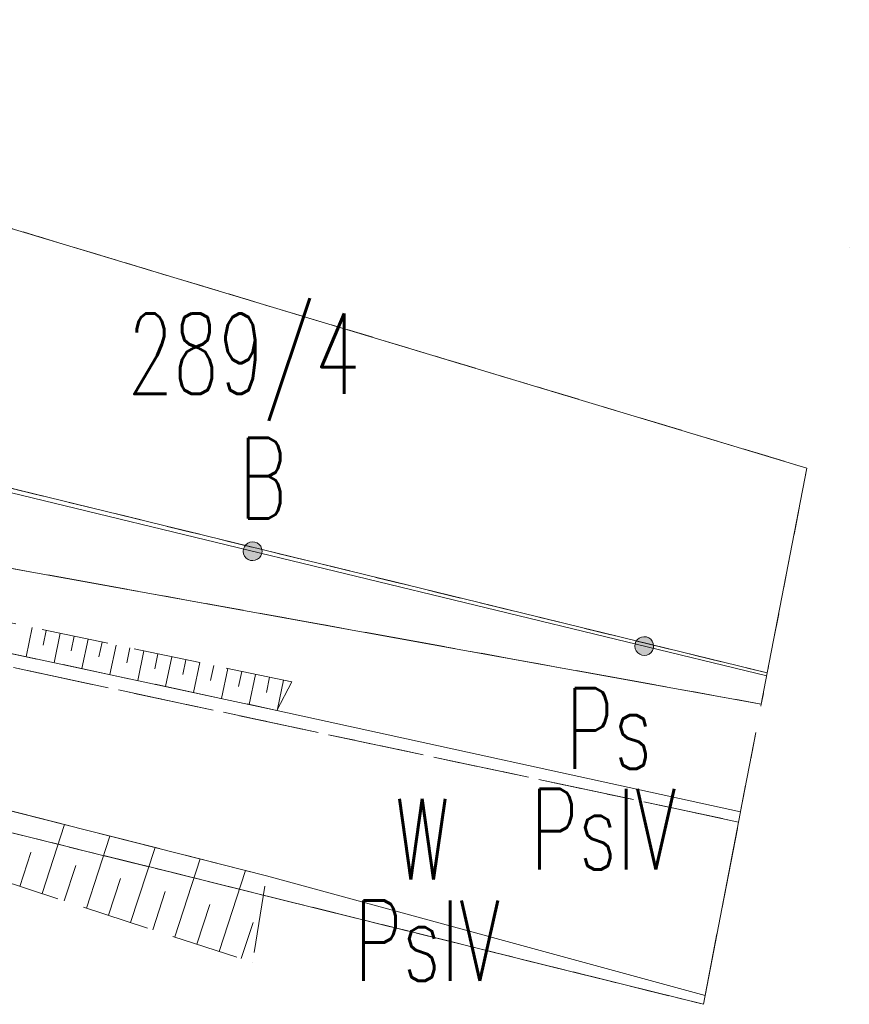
# Model space of a CAD drawing. Header units: millimetres. Extents: x -367306 to 168495, y -187323 to 82034.
# Tile 146 of 170: x 93598 to 109042, y -86905 to -68573. Entities that reach past the tile are written whole.
import ezdxf

# ---------------------------------------------------------------- set-up
doc = ezdxf.new("R2010")
doc.units = ezdxf.units.MM
doc.header["$MEASUREMENT"] = 0
for name, pattern in [('L_0_03', [1000, 500, -500]), ('L_0_05', [1750, 1250, -500]), ('L_0_06', [2000, 1500, -500])]:
    doc.linetypes.add(name, pattern=pattern)
for name, color, linetype, lineweight in [('Nowe_0_Nr_pióra__8', 7, 'Continuous', 13), ('Nowe_EGDE_Nr_pióra__9', 7, 'Continuous', 13), ('Nowe_EGDE_O_Nr_pióra__8', 7, 'Continuous', 13), ('Nowe_EGKK_Nr_pióra__9', 7, 'Continuous', 13), ('Nowe_EGKK_O_Nr_pióra__8', 7, 'Continuous', 13), ('Nowe_EGUG_Nr_pióra__9', 7, 'Continuous', 13), ('Nowe_EGUG_O_Nr_pióra__8', 7, 'Continuous', 13), ('Nowe_OTOO_Nr_pióra__7', 7, 'Continuous', 13), ('Nowe_OTOO_Nr_pióra__8', 7, 'Continuous', 13), ('Nowe_OTOO_Nr_pióra__9', 7, 'Continuous', 13), ('Nowe_OTRK_Nr_pióra__8', 7, 'Continuous', 13), ('Nowe_OTRK_Nr_pióra__9', 7, 'Continuous', 13), ('Nowe_OTWP_Nr_pióra__8', 7, 'Continuous', 13), ('Nowe_OTWP_Nr_pióra__9', 7, 'Continuous', 13)]:
    doc.layers.add(name, color=color, linetype=linetype, lineweight=lineweight)
doc.styles.add('STYL_AUTOMATYCZNY_3', font='Simplex.shx')

msp = doc.modelspace()

# ---------------------------------------------------------------- hatches: boundary and pattern name
at = {"layer": 'Nowe_OTOO_Nr_pióra__7', "linetype": 'Continuous', "lineweight": 13}
for points in [[(98104.8, -78510.2), (98109.7, -78464.8), (98102.6, -78419.7), (98084.1, -78377.9), (98055.4, -78342.3), (98018.5, -78315.4), (97975.9, -78299), (97930.5, -78294.1), (97885.4, -78301.1), (97843.6, -78319.6), (97808, -78348.3), (97781.1, -78385.2), (97764.6, -78427.8), (97759.8, -78473.2), (97766.8, -78518.4), (97785.3, -78560.2), (97814, -78595.7), (97850.9, -78622.6), (97893.5, -78639.1), (97938.9, -78644), (97984.1, -78636.9), (98025.8, -78618.4), (98061.4, -78589.8), (98088.3, -78552.9)], [(98104.8, -78510.2), (98109.7, -78464.8), (98102.6, -78419.7), (98084.1, -78377.9), (98055.4, -78342.3), (98018.5, -78315.4), (97975.9, -78299), (97930.5, -78294.1), (97885.4, -78301.1), (97843.6, -78319.6), (97808, -78348.3), (97781.1, -78385.2), (97764.6, -78427.8), (97759.8, -78473.2), (97766.8, -78518.4), (97785.3, -78560.2), (97814, -78595.7), (97850.9, -78622.6), (97893.5, -78639.1), (97938.9, -78644), (97984.1, -78636.9), (98025.8, -78618.4), (98061.4, -78589.8), (98088.3, -78552.9)], [(105393.8, -80276.5), (105398.7, -80231.1), (105391.7, -80186), (105373.2, -80144.2), (105344.5, -80108.6), (105307.6, -80081.7), (105265, -80065.2), (105219.6, -80060.4), (105174.4, -80067.4), (105132.6, -80085.9), (105097.1, -80114.6), (105070.2, -80151.5), (105053.7, -80194.1), (105048.8, -80239.5), (105055.9, -80284.6), (105074.4, -80326.4), (105103, -80362), (105139.9, -80388.9), (105182.6, -80405.4), (105228, -80410.3), (105273.1, -80403.2), (105314.9, -80384.7), (105350.5, -80356), (105377.4, -80319.1)], [(105393.8, -80276.5), (105398.7, -80231.1), (105391.7, -80186), (105373.2, -80144.2), (105344.5, -80108.6), (105307.6, -80081.7), (105265, -80065.2), (105219.6, -80060.4), (105174.4, -80067.4), (105132.6, -80085.9), (105097.1, -80114.6), (105070.2, -80151.5), (105053.7, -80194.1), (105048.8, -80239.5), (105055.9, -80284.6), (105074.4, -80326.4), (105103, -80362), (105139.9, -80388.9), (105182.6, -80405.4), (105228, -80410.3), (105273.1, -80403.2), (105314.9, -80384.7), (105350.5, -80356), (105377.4, -80319.1)]]:
    msp.add_hatch(color=7, dxfattribs=at).paths.add_polyline_path(points)

# ---------------------------------------------------------------- linework, layer by layer
at = {"layer": 'Nowe_0_Nr_pióra__8', "color": 7, "linetype": 'Continuous', "lineweight": 13}
for p, q in [((109041.6, -72823), (109041.7, -72823)), ((108251.1, -76921.7), (108251.2, -76921.7)), ((107505.4, -80788.2), (107505.5, -80788.2)), ((107515.6, -80735.5), (107515.6, -80735.5)), ((107404, -81314.2), (107404, -81314.2)), ((107016.7, -83322.2), (107016.7, -83322.2)), ((106980.3, -83510.8), (106980.4, -83510.8)), ((106357.1, -86742.4), (106357.1, -86742.4)), ((106325.7, -86905), (106325.8, -86905))]:
    msp.add_line(p, q, dxfattribs=at)
at = {"layer": 'Nowe_EGDE_Nr_pióra__9', "color": 7, "linetype": 'Continuous', "lineweight": 13, "flags": 128}
for points in [[(108251.1, -76921.7), (80541.6, -68573), (79381.6, -73863), (107515.6, -80735.5)], [(107515.6, -80735.5), (79381.6, -73863), (78871.6, -76153), (107404, -81314.2)]]:
    msp.add_lwpolyline(points, close=True, dxfattribs=at)
for points in [[(80541.6, -68573), (108251.1, -76921.7)], [(107404, -81314.2), (78871.6, -76153)]]:
    msp.add_lwpolyline(points, dxfattribs=at)
at = {"layer": 'Nowe_EGKK_Nr_pióra__9', "color": 7, "linetype": 'L_0_06', "lineweight": 13, "flags": 128}
for points in [[(107404, -81314.2), (78871.6, -76153), (78213.7, -77384.1), (106980.3, -83510.8)], [(106980.3, -83510.8), (78213.7, -77384.1), (77011.8, -79633.1), (106325.7, -86905)]]:
    msp.add_lwpolyline(points, close=True, dxfattribs=at)
msp.add_lwpolyline([(106325.7, -86905), (77011.8, -79633.1)], dxfattribs=at)
at = {"layer": 'Nowe_EGUG_Nr_pióra__9', "color": 7, "linetype": 'L_0_03', "lineweight": 13, "flags": 128}
for points in [[(80541.6, -68573), (79381.6, -73863), (107515.6, -80735.5), (108251.1, -76921.7)], [(107515.6, -80735.5), (79381.6, -73863), (78871.6, -76153), (107404, -81314.2)], [(107404, -81314.2), (78871.6, -76153), (78213.7, -77384.1), (106980.3, -83510.8)], [(106980.3, -83510.8), (78213.7, -77384.1), (77011.8, -79633.1), (106325.7, -86905)]]:
    msp.add_lwpolyline(points, close=True, dxfattribs=at)
for points in [[(80541.6, -68573), (108251.1, -76921.7)], [(106325.7, -86905), (77011.8, -79633.1)]]:
    msp.add_lwpolyline(points, dxfattribs=at)
at = {"layer": 'Nowe_OTOO_Nr_pióra__8', "color": 7, "linetype": 'Continuous', "lineweight": 13}
for p, q in [((97764.6, -78427.8), (97764.7, -78427.8)), ((97764.6, -78427.8), (97764.7, -78427.8)), ((97781.1, -78385.2), (97781.2, -78385.2)), ((97781.1, -78385.2), (97781.2, -78385.2)), ((97808, -78348.3), (97808.1, -78348.3)), ((97808, -78348.3), (97808.1, -78348.3)), ((97843.6, -78319.6), (97843.6, -78319.6)), ((97843.6, -78319.6), (97843.6, -78319.6)), ((97885.4, -78301.1), (97885.4, -78301.1)), ((97885.4, -78301.1), (97885.4, -78301.1)), ((97930.5, -78294.1), (97930.6, -78294.1)), ((97930.5, -78294.1), (97930.6, -78294.1)), ((97975.9, -78299), (97976, -78299)), ((97975.9, -78299), (97976, -78299)), ((98018.5, -78315.4), (98018.6, -78315.4)), ((98018.5, -78315.4), (98018.6, -78315.4)), ((98055.4, -78342.3), (98055.5, -78342.3)), ((98055.4, -78342.3), (98055.5, -78342.3)), ((98084.1, -78377.9), (98084.2, -78377.9)), ((98084.1, -78377.9), (98084.2, -78377.9)), ((98102.6, -78419.7), (98102.7, -78419.7)), ((98102.6, -78419.7), (98102.7, -78419.7)), ((97759.8, -78473.2), (97759.8, -78473.2)), ((97759.8, -78473.2), (97759.8, -78473.2)), ((97766.8, -78518.4), (97766.9, -78518.4)), ((97766.8, -78518.4), (97766.9, -78518.4)), ((97785.3, -78560.2), (97785.4, -78560.2)), ((97785.3, -78560.2), (97785.4, -78560.2)), ((97814, -78595.7), (97814, -78595.7)), ((97814, -78595.7), (97814, -78595.7)), ((97850.9, -78622.6), (97850.9, -78622.6)), ((97850.9, -78622.6), (97850.9, -78622.6)), ((97893.5, -78639.1), (97893.6, -78639.1)), ((97893.5, -78639.1), (97893.6, -78639.1)), ((97938.9, -78644), (97939, -78644)), ((97938.9, -78644), (97939, -78644)), ((97984.1, -78636.9), (97984.1, -78636.9)), ((97984.1, -78636.9), (97984.1, -78636.9)), ((98025.8, -78618.4), (98025.9, -78618.4)), ((98025.8, -78618.4), (98025.9, -78618.4)), ((98061.4, -78589.8), (98061.5, -78589.8)), ((98061.4, -78589.8), (98061.5, -78589.8)), ((98088.3, -78552.9), (98088.4, -78552.9)), ((98088.3, -78552.9), (98088.4, -78552.9)), ((98104.8, -78510.2), (98104.8, -78510.2)), ((98104.8, -78510.2), (98104.8, -78510.2)), ((98109.7, -78464.8), (98109.7, -78464.8)), ((98109.7, -78464.8), (98109.7, -78464.8)), ((105132.6, -80085.9), (105132.7, -80085.9)), ((105132.6, -80085.9), (105132.7, -80085.9)), ((105174.4, -80067.4), (105174.5, -80067.4)), ((105174.4, -80067.4), (105174.5, -80067.4)), ((105219.6, -80060.4), (105219.6, -80060.4)), ((105219.6, -80060.4), (105219.6, -80060.4)), ((105265, -80065.2), (105265, -80065.2)), ((105265, -80065.2), (105265, -80065.2)), ((105307.6, -80081.7), (105307.6, -80081.7)), ((105307.6, -80081.7), (105307.6, -80081.7)), ((105344.5, -80108.6), (105344.6, -80108.6)), ((105344.5, -80108.6), (105344.6, -80108.6)), ((105048.8, -80239.5), (105048.9, -80239.5)), ((105048.8, -80239.5), (105048.9, -80239.5)), ((105053.7, -80194.1), (105053.7, -80194.1)), ((105053.7, -80194.1), (105053.7, -80194.1)), ((105055.9, -80284.6), (105055.9, -80284.6)), ((105055.9, -80284.6), (105055.9, -80284.6)), ((105070.2, -80151.5), (105070.2, -80151.5)), ((105070.2, -80151.5), (105070.2, -80151.5)), ((105097.1, -80114.6), (105097.1, -80114.6)), ((105097.1, -80114.6), (105097.1, -80114.6)), ((105373.2, -80144.2), (105373.2, -80144.2)), ((105373.2, -80144.2), (105373.2, -80144.2)), ((105391.7, -80186), (105391.7, -80186)), ((105391.7, -80186), (105391.7, -80186)), ((105393.8, -80276.5), (105393.9, -80276.5)), ((105393.8, -80276.5), (105393.9, -80276.5)), ((105398.7, -80231.1), (105398.8, -80231.1)), ((105398.7, -80231.1), (105398.8, -80231.1)), ((105074.4, -80326.4), (105074.4, -80326.4)), ((105074.4, -80326.4), (105074.4, -80326.4)), ((105103, -80362), (105103.1, -80362)), ((105103, -80362), (105103.1, -80362)), ((105139.9, -80388.9), (105140, -80388.9)), ((105139.9, -80388.9), (105140, -80388.9)), ((105182.6, -80405.4), (105182.6, -80405.4)), ((105182.6, -80405.4), (105182.6, -80405.4)), ((105228, -80410.3), (105228, -80410.3)), ((105228, -80410.3), (105228, -80410.3)), ((105273.1, -80403.2), (105273.2, -80403.2)), ((105273.1, -80403.2), (105273.2, -80403.2)), ((105314.9, -80384.7), (105314.9, -80384.7)), ((105314.9, -80384.7), (105314.9, -80384.7)), ((105350.5, -80356), (105350.5, -80356)), ((105350.5, -80356), (105350.5, -80356)), ((105377.4, -80319.1), (105377.4, -80319.1)), ((105377.4, -80319.1), (105377.4, -80319.1))]:
    msp.add_line(p, q, dxfattribs=at)
at = {"layer": 'Nowe_OTOO_Nr_pióra__9', "color": 7, "linetype": 'Continuous', "lineweight": 13, "flags": 128}
msp.add_lwpolyline([(107505.4, -80788.2), (78765, -73823.9), (80540, -68580.6)], dxfattribs=at)
for points in [[(98104.8, -78510.2), (98109.7, -78464.8), (98102.6, -78419.7), (98084.1, -78377.9), (98055.4, -78342.3), (98018.5, -78315.4), (97975.9, -78299), (97930.5, -78294.1), (97885.4, -78301.1), (97843.6, -78319.6), (97808, -78348.3), (97781.1, -78385.2), (97764.6, -78427.8), (97759.8, -78473.2), (97766.8, -78518.4), (97785.3, -78560.2), (97814, -78595.7), (97850.9, -78622.6), (97893.5, -78639.1), (97938.9, -78644), (97984.1, -78636.9), (98025.8, -78618.4), (98061.4, -78589.8), (98088.3, -78552.9)], [(98104.8, -78510.2), (98109.7, -78464.8), (98102.6, -78419.7), (98084.1, -78377.9), (98055.4, -78342.3), (98018.5, -78315.4), (97975.9, -78299), (97930.5, -78294.1), (97885.4, -78301.1), (97843.6, -78319.6), (97808, -78348.3), (97781.1, -78385.2), (97764.6, -78427.8), (97759.8, -78473.2), (97766.8, -78518.4), (97785.3, -78560.2), (97814, -78595.7), (97850.9, -78622.6), (97893.5, -78639.1), (97938.9, -78644), (97984.1, -78636.9), (98025.8, -78618.4), (98061.4, -78589.8), (98088.3, -78552.9)], [(105393.8, -80276.5), (105398.7, -80231.1), (105391.7, -80186), (105373.2, -80144.2), (105344.5, -80108.6), (105307.6, -80081.7), (105265, -80065.2), (105219.6, -80060.4), (105174.4, -80067.4), (105132.6, -80085.9), (105097.1, -80114.6), (105070.2, -80151.5), (105053.7, -80194.1), (105048.8, -80239.5), (105055.9, -80284.6), (105074.4, -80326.4), (105103, -80362), (105139.9, -80388.9), (105182.6, -80405.4), (105228, -80410.3), (105273.1, -80403.2), (105314.9, -80384.7), (105350.5, -80356), (105377.4, -80319.1)], [(105393.8, -80276.5), (105398.7, -80231.1), (105391.7, -80186), (105373.2, -80144.2), (105344.5, -80108.6), (105307.6, -80081.7), (105265, -80065.2), (105219.6, -80060.4), (105174.4, -80067.4), (105132.6, -80085.9), (105097.1, -80114.6), (105070.2, -80151.5), (105053.7, -80194.1), (105048.8, -80239.5), (105055.9, -80284.6), (105074.4, -80326.4), (105103, -80362), (105139.9, -80388.9), (105182.6, -80405.4), (105228, -80410.3), (105273.1, -80403.2), (105314.9, -80384.7), (105350.5, -80356), (105377.4, -80319.1)]]:
    msp.add_lwpolyline(points, close=True, dxfattribs=at)
at = {"layer": 'Nowe_OTRK_Nr_pióra__8', "color": 7, "linetype": 'Continuous', "lineweight": 13}
for p, q in [((93832.2, -79888.2), (93832.3, -79888.2)), ((94092.2, -79942.8), (94092.2, -79942.8)), ((94352.1, -79997.4), (94352.1, -79997.4)), ((94612, -80052), (94612, -80052)), ((94871.9, -80106.6), (94871.9, -80106.6)), ((94034.8, -80215.8), (94034.9, -80215.8)), ((95131.8, -80161.1), (95131.8, -80161.1)), ((95391.7, -80215.7), (95391.7, -80215.7)), ((95651.6, -80270.3), (95651.6, -80270.3)), ((93717.8, -80433.2), (93717.9, -80433.2)), ((94554.4, -80326), (94554.5, -80326)), ((95074, -80436.1), (95074.1, -80436.1)), ((95911.5, -80324.9), (95911.5, -80324.9)), ((96171.4, -80379.4), (96171.4, -80379.4)), ((96431.3, -80434), (96431.3, -80434)), ((94237.2, -80544.4), (94237.2, -80544.4)), ((94756.6, -80655.5), (94756.6, -80655.5)), ((95593.6, -80546.3), (95593.7, -80546.3)), ((96113.2, -80656.4), (96113.3, -80656.4)), ((96691.2, -80488.6), (96691.2, -80488.6)), ((96951.1, -80543.2), (96951.1, -80543.2)), ((97211, -80597.7), (97211, -80597.7)), ((97470.9, -80652.3), (97470.9, -80652.3)), ((95276, -80766.7), (95276, -80766.7)), ((96632.8, -80766.6), (96632.8, -80766.6)), ((97730.8, -80706.9), (97730.8, -80706.9)), ((97990.7, -80761.5), (97990.7, -80761.5)), ((98250.6, -80816), (98250.6, -80816)), ((95795.3, -80877.8), (95795.4, -80877.8)), ((96314.7, -80989), (96314.8, -80989)), ((97152.4, -80876.7), (97152.4, -80876.7)), ((97672, -80986.9), (97672, -80986.9)), ((98510.5, -80870.6), (98510.5, -80870.6)), ((98662.7, -80902.6), (98662.8, -80902.6)), ((96834.1, -81100.2), (96834.2, -81100.2)), ((98191.6, -81097), (98191.6, -81097)), ((97353.5, -81211.3), (97353.5, -81211.3)), ((97872.9, -81322.5), (97872.9, -81322.5)), ((98384.8, -81432), (98384.8, -81432)), ((98397.8, -81407.3), (98397.9, -81407.3)), ((94435.1, -83558.3), (94435.2, -83558.3)), ((95277, -83772), (95277, -83772)), ((93808.7, -84080.8), (93808.8, -84080.8)), ((96118.8, -83985.7), (96118.9, -83985.7)), ((94641.6, -84322.1), (94641.6, -84322.1)), ((96960.7, -84199.3), (96960.7, -84199.3)), ((97802.5, -84413), (97802.6, -84413)), ((95474.4, -84563.4), (95474.4, -84563.4)), ((98192.6, -84512), (98192.6, -84512)), ((93603.3, -84710.2), (93603.3, -84710.2)), ((94015.2, -84844.7), (94015.2, -84844.7)), ((96307.2, -84804.8), (96307.3, -84804.8)), ((94427.1, -84979.1), (94427.1, -84979.1)), ((97140, -85046.1), (97140.1, -85046.1)), ((94839, -85113.6), (94839, -85113.6)), ((95250.9, -85248.1), (95250.9, -85248.1)), ((95662.8, -85382.5), (95662.8, -85382.5)), ((97941.4, -85383.9), (97941.4, -85383.9)), ((96074.7, -85517), (96074.7, -85517)), ((96486.6, -85651.5), (96486.6, -85651.5)), ((96898.5, -85785.9), (96898.5, -85785.9)), ((97310.4, -85920.4), (97310.5, -85920.4)), ((97722.3, -86054.9), (97722.4, -86054.9)), ((97934.6, -86124.2), (97934.7, -86124.2))]:
    msp.add_line(p, q, dxfattribs=at)
at = {"layer": 'Nowe_OTRK_Nr_pióra__9', "color": 7, "linetype": 'L_0_05', "lineweight": 13, "flags": 128}
for points in [[(98662.7, -80902.6), (86223.3, -78290.5), (78871.1, -76719.4), (78742.4, -77195.7), (89608.7, -79553.8), (98384.8, -81432)], [(78225.7, -79444.3), (87464.5, -82706.1), (97934.6, -86124.2), (98192.6, -84512)]]:
    msp.add_lwpolyline(points, close=True, dxfattribs=at)
at = {"layer": 'Nowe_OTRK_Nr_pióra__9', "color": 7, "linetype": 'Continuous', "lineweight": 13, "flags": 128}
for points in [[(93832.2, -79888.2), (93717.8, -80433.2)], [(94092.2, -79942.8), (94034.8, -80215.8)], [(94352.1, -79997.4), (94237.2, -80544.4)], [(94612, -80052), (94554.4, -80326)], [(94871.9, -80106.6), (94756.6, -80655.5)], [(95131.8, -80161.1), (95074, -80436.1)], [(95391.7, -80215.7), (95276, -80766.7)], [(95651.6, -80270.3), (95593.6, -80546.3)], [(95911.5, -80324.9), (95795.3, -80877.8)], [(96171.4, -80379.4), (96113.2, -80656.4)], [(96431.3, -80434), (96314.7, -80989)], [(96691.2, -80488.6), (96632.8, -80766.6)], [(96951.1, -80543.2), (96834.1, -81100.2)], [(97211, -80597.7), (97152.4, -80876.7)], [(97470.9, -80652.3), (97353.5, -81211.3)], [(97730.8, -80706.9), (97672, -80986.9)], [(97990.7, -80761.5), (97872.9, -81322.5)], [(98250.6, -80816), (98191.6, -81097)], [(98510.5, -80870.6), (98397.8, -81407.3)], [(94015.2, -84844.7), (94435.1, -83558.3)], [(94839, -85113.6), (95277, -83772)], [(93603.3, -84710.2), (93808.7, -84080.8)], [(95662.8, -85382.5), (96118.8, -83985.7)], [(94427.1, -84979.1), (94641.6, -84322.1)], [(96486.6, -85651.5), (96960.7, -84199.3)], [(97310.4, -85920.4), (97802.5, -84413)], [(95250.9, -85248.1), (95474.4, -84563.4)], [(96074.7, -85517), (96307.2, -84804.8)], [(96898.5, -85785.9), (97140, -85046.1)], [(97722.3, -86054.9), (97941.4, -85383.9)]]:
    msp.add_lwpolyline(points, dxfattribs=at)
at = {"layer": 'Nowe_OTWP_Nr_pióra__8', "color": 7, "linetype": 'Continuous', "lineweight": 13}
for p, q in [((98384.8, -81432), (98384.8, -81432)), ((98192.6, -84512), (98192.6, -84512))]:
    msp.add_line(p, q, dxfattribs=at)
at = {"layer": 'Nowe_OTWP_Nr_pióra__9', "color": 7, "linetype": 'Continuous', "lineweight": 13, "flags": 128}
msp.add_lwpolyline([(107016.7, -83322.2), (98384.8, -81432), (89608.7, -79553.8), (78742.4, -77195.7), (78871.1, -76719.4), (76377.1, -76589.3), (76357, -78920.9), (78225.7, -79444.3), (86988.3, -81668.3), (98192.6, -84512), (106357.1, -86742.4)], close=True, dxfattribs=at)

# ---------------------------------------------------------------- texts
at = {"layer": 'Nowe_EGDE_O_Nr_pióra__8', "color": 7, "linetype": 'Continuous', "lineweight": 13, "insert": (95607, -76041), "char_height": 1500, "attachment_point": 7, "style": 'STYL_AUTOMATYCZNY_3'}
msp.add_mtext('\\A1;{\\W0.660000x;\\pql;\\FSimplex.shx;289/4}', dxfattribs=at)
at = {"layer": 'Nowe_EGKK_O_Nr_pióra__8', "color": 7, "linetype": 'Continuous', "lineweight": 13, "char_height": 1500, "attachment_point": 7, "style": 'STYL_AUTOMATYCZNY_3'}
for insert in [(103105.7, -84396), (99829, -86470.8)]:
    msp.add_mtext('\\A1;{\\W0.660000x;\\pql;\\FSimplex.shx;PsIV}', dxfattribs=dict(at, insert=insert))
at = {"layer": 'Nowe_EGUG_O_Nr_pióra__8', "color": 7, "linetype": 'Continuous', "lineweight": 13, "char_height": 1500, "attachment_point": 7, "style": 'STYL_AUTOMATYCZNY_3'}
for s, insert in [('\\A1;{\\W0.660000x;\\pql;\\FSimplex.shx;B}', (97681.2, -77858.7)), ('\\A1;{\\W0.660000x;\\pql;\\FSimplex.shx;Ps}', (103765.7, -82521)), ('\\A1;{\\W0.660000x;\\pql;\\FSimplex.shx;W}', (100582.1, -84581.4))]:
    msp.add_mtext(s, dxfattribs=dict(at, insert=insert))

doc.saveas('drawing.dxf')
